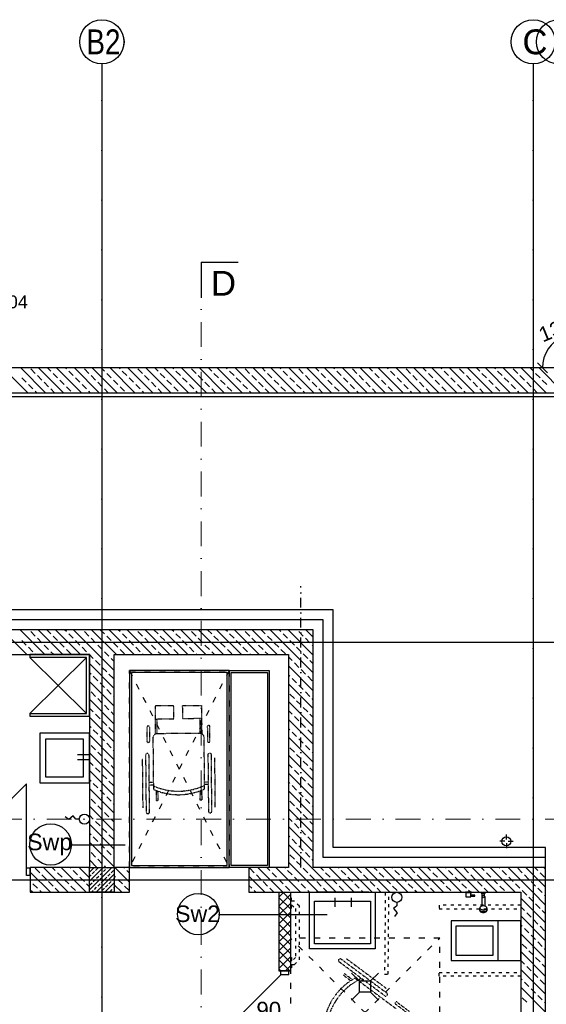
# Model space of a CAD drawing. Header units: millimetres. Extents: x -7023 to 53801, y 9849 to 33561.
# Tile 205 of 256: x 7279 to 7809, y 24453 to 25443. Entities that reach past the tile are written whole.
import ezdxf

# ---------------------------------------------------------------- set-up
doc = ezdxf.new("R2010")
doc.units = ezdxf.units.MM
for name, pattern in [('ACAD_ISO03W100', [30, 12, -18]), ('DASHDOT', [1, 0.5, -0.25, 0, -0.25]), ('DASHDOTX2', [2, 1, -0.5, 0, -0.5])]:
    doc.linetypes.add(name, pattern=pattern)
doc.layers.get('0').update_dxf_attribs({"lineweight": 9})
doc.layers.add('.IE_podklad', color=252, linetype='Continuous')
doc.layers.add('PROJEKT osie', color=251, linetype='DASHDOTX2', lineweight=9)
doc.styles.add('Arial', font='arial.ttf', dxfattribs={"height": 125})
doc.styles.add('Opisowy', font='arial.ttf')
doc.styles.get("Standard").update_dxf_attribs({"font": 'arial.ttf'})
doc.linetypes.add('ZIGZAG', pattern='A,0.00254,-5.08,[131,ltypeshp.shx,S=5.08,R=0,X=-5.08,Y=0],-10.16,[131,ltypeshp.shx,S=5.08,R=180,X=5.08,Y=0],-5.08', length=20.32254)

# ---------------------------------------------------------------- blocks, each defined once
blk = doc.blocks.new('OSIE DOMKU')
at = {"layer": 'PROJEKT osie', "ltscale": 25}
for p, q in [((-31887.02, 6226.99), (-31887.02, 4134.85)), ((-31453.52, 6226.99), (-31453.52, 4134.85)), ((-33194.97, 5891.65), (-29895.99, 5891.65)), ((-33194.97, 5466.65), (-29895.99, 5466.65)), ((-33194.97, 5405.65), (-30212.41, 5405.65))]:
    blk.add_line(p, q, dxfattribs=at)
at = {"layer": 'PROJEKT osie', "linetype": 'Continuous'}
for centre in [(-31887.02, 6248.58), (-31453.52, 6248.58), (-31428.02, 6248.58)]:
    blk.add_circle(centre, 22.24, dxfattribs=at)
at = {"layer": 'PROJEKT osie', "char_height": 25, "width": 492.1163, "attachment_point": 1}
for s, insert in [('{\\W0.8;B2}', (-31902.51, 6261.05)), ('C', (-31464.35, 6261.05))]:
    blk.add_mtext(s, dxfattribs=dict(at, insert=insert))
blk = doc.blocks.new('_Oblique')
at = {"color": 0, "linetype": 'ByBlock', "lineweight": -2}
blk.add_line((-0.5, -0.5), (0.5, 0.5), dxfattribs=at)

msp = doc.modelspace()

# ---------------------------------------------------------------- linework, layer by layer
at = {"layer": '.IE_podklad', "ltscale": 25}
for p, q in [((7362.06, 25399.22), (7362.06, 23307.08)), ((7795.56, 25399.22), (7795.56, 23307.08)), ((7461.89, 25199.16), (7498.94, 25199.16)), ((6054.1, 25063.88), (9353.09, 25063.88)), ((6054.1, 24816.88), (9353.09, 24816.88)), ((6054.1, 24577.88), (9036.66, 24577.88))]:
    msp.add_line(p, q, dxfattribs=at)
at = {"layer": '.IE_podklad', "lineweight": 30, "ltscale": 25}
msp.add_line((7461.89, 25199.16), (7461.89, 25163.21), dxfattribs=at)
at = {"layer": '.IE_podklad', "linetype": 'DASHDOT', "lineweight": 13, "ltscale": 50}
msp.add_line((7461.89, 25188.95), (7461.89, 24359.11), dxfattribs=at)
at = {"layer": '.IE_podklad'}
for p, q in [((7839.06, 25092.88), (7165.06, 25092.88)), ((7287.56, 25067.88), (7262.56, 25092.88)), ((7305.52, 25067.88), (7280.52, 25092.88)), ((7295.05, 25087.33), (7290.56, 25091.82)), ((7323.48, 25067.88), (7298.48, 25092.88)), ((7310.77, 25089.57), (7307.47, 25092.88)), ((7317.5, 25082.84), (7313.01, 25087.33)), ((7341.45, 25067.88), (7316.45, 25092.88)), ((7326.48, 25091.82), (7325.43, 25092.88)), ((7333.22, 25085.08), (7328.73, 25089.57)), ((7359.41, 25067.88), (7334.41, 25092.88)), ((7348.93, 25087.33), (7344.44, 25091.82)), ((7377.37, 25067.88), (7352.37, 25092.88)), ((7364.65, 25089.57), (7361.35, 25092.88)), ((7371.38, 25082.84), (7366.89, 25087.33)), ((7395.33, 25067.88), (7370.33, 25092.88)), ((7380.37, 25091.82), (7379.31, 25092.88)), ((7387.1, 25085.08), (7382.61, 25089.57)), ((7413.29, 25067.88), (7388.29, 25092.88)), ((7402.82, 25087.33), (7398.33, 25091.82)), ((7431.25, 25067.88), (7406.25, 25092.88)), ((7418.53, 25089.57), (7415.23, 25092.88)), ((7425.27, 25082.84), (7420.78, 25087.33)), ((7449.21, 25067.88), (7424.21, 25092.88)), ((7434.25, 25091.82), (7433.19, 25092.88)), ((7440.98, 25085.08), (7436.49, 25089.57)), ((7467.17, 25067.88), (7442.17, 25092.88)), ((7456.7, 25087.33), (7452.21, 25091.82)), ((7485.13, 25067.88), (7460.13, 25092.88)), ((7472.41, 25089.57), (7469.11, 25092.88)), ((7479.15, 25082.84), (7474.66, 25087.33)), ((7503.09, 25067.88), (7478.09, 25092.88)), ((7488.13, 25091.82), (7487.07, 25092.88)), ((7494.86, 25085.08), (7490.37, 25089.57)), ((7521.05, 25067.88), (7496.05, 25092.88)), ((7510.58, 25087.33), (7506.09, 25091.82)), ((7539.01, 25067.88), (7514.01, 25092.88)), ((7526.29, 25089.57), (7522.99, 25092.88)), ((7533.03, 25082.84), (7528.54, 25087.33)), ((7556.97, 25067.88), (7531.97, 25092.88)), ((7542.01, 25091.82), (7540.95, 25092.88)), ((7548.74, 25085.08), (7544.25, 25089.57)), ((7574.93, 25067.88), (7549.93, 25092.88)), ((7564.46, 25087.33), (7559.97, 25091.82)), ((7592.89, 25067.88), (7567.89, 25092.88)), ((7580.18, 25089.57), (7576.87, 25092.88)), ((7586.91, 25082.84), (7582.42, 25087.33)), ((7610.85, 25067.88), (7585.85, 25092.88)), ((7595.89, 25091.82), (7594.83, 25092.88)), ((7602.63, 25085.08), (7598.14, 25089.57)), ((7628.81, 25067.88), (7603.81, 25092.88)), ((7618.34, 25087.33), (7613.85, 25091.82)), ((7646.77, 25067.88), (7621.77, 25092.88)), ((7634.06, 25089.57), (7630.75, 25092.88)), ((7640.79, 25082.84), (7636.3, 25087.33)), ((7664.73, 25067.88), (7639.73, 25092.88)), ((7649.77, 25091.82), (7648.71, 25092.88)), ((7656.51, 25085.08), (7652.02, 25089.57)), ((7682.7, 25067.88), (7657.7, 25092.88)), ((7672.22, 25087.33), (7667.73, 25091.82)), ((7700.66, 25067.88), (7675.66, 25092.88)), ((7687.94, 25089.57), (7684.64, 25092.88)), ((7694.67, 25082.84), (7690.18, 25087.33)), ((7718.62, 25067.88), (7693.62, 25092.88)), ((7703.65, 25091.82), (7702.6, 25092.88)), ((7710.39, 25085.08), (7705.9, 25089.57)), ((7736.58, 25067.88), (7711.58, 25092.88)), ((7726.1, 25087.33), (7721.61, 25091.82)), ((7754.54, 25067.88), (7729.54, 25092.88)), ((7741.82, 25089.57), (7738.52, 25092.88)), ((7748.56, 25082.84), (7744.07, 25087.33)), ((7772.5, 25067.88), (7747.5, 25092.88)), ((7757.54, 25091.82), (7756.48, 25092.88)), ((7764.27, 25085.08), (7759.78, 25089.57)), ((7790.46, 25067.88), (7765.46, 25092.88)), ((7779.99, 25087.33), (7775.5, 25091.82)), ((7808.42, 25067.88), (7783.42, 25092.88)), ((7795.7, 25089.57), (7792.4, 25092.88)), ((7802.44, 25082.84), (7797.95, 25087.33)), ((7826.38, 25067.88), (7801.38, 25092.88)), ((7286.07, 25078.35), (7281.58, 25082.84)), ((7292.81, 25071.61), (7288.32, 25076.1)), ((7301.79, 25080.59), (7297.3, 25085.08)), ((7308.52, 25073.86), (7304.03, 25078.35)), ((7324.24, 25076.1), (7319.75, 25080.59)), ((7339.95, 25078.35), (7335.46, 25082.84)), ((7346.69, 25071.61), (7342.2, 25076.1)), ((7355.67, 25080.59), (7351.18, 25085.08)), ((7362.4, 25073.86), (7357.91, 25078.35)), ((7378.12, 25076.1), (7373.63, 25080.59)), ((7393.84, 25078.35), (7389.35, 25082.84)), ((7400.57, 25071.61), (7396.08, 25076.1)), ((7409.55, 25080.59), (7405.06, 25085.08)), ((7416.29, 25073.86), (7411.8, 25078.35)), ((7432, 25076.1), (7427.51, 25080.59)), ((7447.72, 25078.35), (7443.23, 25082.84)), ((7454.45, 25071.61), (7449.96, 25076.1)), ((7463.43, 25080.59), (7458.94, 25085.08)), ((7470.17, 25073.86), (7465.68, 25078.35)), ((7485.88, 25076.1), (7481.39, 25080.59)), ((7501.6, 25078.35), (7497.11, 25082.84)), ((7508.33, 25071.61), (7503.84, 25076.1)), ((7517.31, 25080.59), (7512.82, 25085.08)), ((7524.05, 25073.86), (7519.56, 25078.35)), ((7539.76, 25076.1), (7535.27, 25080.59)), ((7555.48, 25078.35), (7550.99, 25082.84)), ((7562.22, 25071.61), (7557.73, 25076.1)), ((7571.2, 25080.59), (7566.71, 25085.08)), ((7577.93, 25073.86), (7573.44, 25078.35)), ((7593.65, 25076.1), (7589.16, 25080.59)), ((7609.36, 25078.35), (7604.87, 25082.84)), ((7616.1, 25071.61), (7611.61, 25076.1)), ((7625.08, 25080.59), (7620.59, 25085.08)), ((7631.81, 25073.86), (7627.32, 25078.35)), ((7647.53, 25076.1), (7643.04, 25080.59)), ((7663.24, 25078.35), (7658.75, 25082.84)), ((7669.98, 25071.61), (7665.49, 25076.1)), ((7678.96, 25080.59), (7674.47, 25085.08)), ((7685.69, 25073.86), (7681.2, 25078.35)), ((7701.41, 25076.1), (7696.92, 25080.59)), ((7717.12, 25078.35), (7712.63, 25082.84)), ((7723.86, 25071.61), (7719.37, 25076.1)), ((7732.84, 25080.59), (7728.35, 25085.08)), ((7739.58, 25073.86), (7735.09, 25078.35)), ((7755.29, 25076.1), (7750.8, 25080.59)), ((7771.01, 25078.35), (7766.52, 25082.84)), ((7777.74, 25071.61), (7773.25, 25076.1)), ((7786.72, 25080.59), (7782.23, 25085.08)), ((7793.46, 25073.86), (7788.97, 25078.35)), ((7809.17, 25076.1), (7804.68, 25080.59)), ((7165.06, 25067.88), (7849.41, 25067.88)), ((7296.54, 25067.88), (7295.05, 25069.37)), ((7314.5, 25067.88), (7310.77, 25071.61)), ((7330.97, 25069.37), (7326.48, 25073.86)), ((7350.43, 25067.88), (7348.93, 25069.37)), ((7368.39, 25067.88), (7364.65, 25071.61)), ((7384.86, 25069.37), (7380.37, 25073.86)), ((7404.31, 25067.88), (7402.82, 25069.37)), ((7422.27, 25067.88), (7418.53, 25071.61)), ((7438.74, 25069.37), (7434.25, 25073.86)), ((7458.19, 25067.88), (7456.7, 25069.37)), ((7476.15, 25067.88), (7472.41, 25071.61)), ((7492.62, 25069.37), (7488.13, 25073.86)), ((7512.07, 25067.88), (7510.58, 25069.37)), ((7530.03, 25067.88), (7526.29, 25071.61)), ((7546.5, 25069.37), (7542.01, 25073.86)), ((7565.95, 25067.88), (7564.46, 25069.37)), ((7583.91, 25067.88), (7580.18, 25071.61)), ((7600.38, 25069.37), (7595.89, 25073.86)), ((7619.83, 25067.88), (7618.34, 25069.37)), ((7637.79, 25067.88), (7634.06, 25071.61)), ((7654.26, 25069.37), (7649.77, 25073.86)), ((7673.71, 25067.88), (7672.22, 25069.37)), ((7691.68, 25067.88), (7687.94, 25071.61)), ((7708.14, 25069.37), (7703.65, 25073.86)), ((7727.6, 25067.88), (7726.1, 25069.37)), ((7745.56, 25067.88), (7741.82, 25071.61)), ((7762.03, 25069.37), (7757.54, 25073.86)), ((7781.48, 25067.88), (7779.99, 25069.37)), ((7799.44, 25067.88), (7795.7, 25071.61)), ((7594.56, 24849.38), (7162.06, 24849.38)), ((7594.56, 24610.38), (7594.56, 24849.38)), ((7349.56, 24829.38), (7142.06, 24829.38)), ((7286.81, 24804.38), (7261.65, 24829.54)), ((7304.77, 24804.38), (7279.62, 24829.53)), ((7322.73, 24804.38), (7297.59, 24829.52)), ((7310.79, 24825.3), (7306.57, 24829.52)), ((7340.69, 24804.38), (7315.56, 24829.51)), ((7326.51, 24827.54), (7324.54, 24829.51)), ((7374.56, 24788.48), (7333.53, 24829.5)), ((7574.56, 24829.38), (7349.56, 24829.38)), ((7376.62, 24804.38), (7351.5, 24829.49)), ((7364.67, 24825.3), (7360.48, 24829.49)), ((7394.58, 24804.38), (7369.47, 24829.48)), ((7380.39, 24827.54), (7378.45, 24829.48)), ((7412.54, 24804.38), (7387.44, 24829.47)), ((7430.5, 24804.38), (7405.41, 24829.47)), ((7418.55, 24825.3), (7414.39, 24829.46)), ((7448.46, 24804.38), (7423.38, 24829.46)), ((7434.27, 24827.54), (7432.36, 24829.45)), ((7466.42, 24804.38), (7441.35, 24829.45)), ((7484.38, 24804.38), (7459.32, 24829.44)), ((7472.44, 24825.3), (7468.3, 24829.43)), ((7502.34, 24804.38), (7477.29, 24829.43)), ((7488.15, 24827.54), (7486.27, 24829.42)), ((7520.3, 24804.38), (7495.26, 24829.42)), ((7538.26, 24804.38), (7513.23, 24829.41)), ((7526.32, 24825.3), (7522.21, 24829.4)), ((7574.56, 24786.04), (7531.2, 24829.4)), ((7542.03, 24827.54), (7540.18, 24829.39)), ((7574.56, 24804), (7549.17, 24829.39)), ((7574.56, 24821.96), (7567.14, 24829.38)), ((7574.56, 24590.38), (7574.56, 24829.38)), ((7286.1, 24814.07), (7281.61, 24818.56)), ((7295.08, 24823.05), (7290.59, 24827.54)), ((7301.81, 24816.32), (7297.32, 24820.81)), ((7317.53, 24818.56), (7313.04, 24823.05)), ((7333.24, 24820.81), (7328.75, 24825.3)), ((7339.98, 24814.07), (7335.49, 24818.56)), ((7348.96, 24823.05), (7344.47, 24827.54)), ((7355.69, 24816.32), (7351.2, 24820.81)), ((7371.41, 24818.56), (7366.92, 24823.05)), ((7387.12, 24820.81), (7382.63, 24825.3)), ((7393.86, 24814.07), (7389.37, 24818.56)), ((7402.84, 24823.05), (7398.35, 24827.54)), ((7409.57, 24816.32), (7405.08, 24820.81)), ((7425.29, 24818.56), (7420.8, 24823.05)), ((7441.01, 24820.81), (7436.52, 24825.3)), ((7447.74, 24814.07), (7443.25, 24818.56)), ((7456.72, 24823.05), (7452.23, 24827.54)), ((7463.46, 24816.32), (7458.97, 24820.81)), ((7479.17, 24818.56), (7474.68, 24823.05)), ((7494.89, 24820.81), (7490.4, 24825.3)), ((7501.62, 24814.07), (7497.13, 24818.56)), ((7510.6, 24823.05), (7506.11, 24827.54)), ((7517.34, 24816.32), (7512.85, 24820.81)), ((7533.05, 24818.56), (7528.56, 24823.05)), ((7548.77, 24820.81), (7544.28, 24825.3)), ((7555.5, 24814.07), (7551.01, 24818.56)), ((7564.48, 24823.05), (7559.99, 24827.54)), ((7571.22, 24816.32), (7566.73, 24820.81)), ((7292.83, 24807.34), (7288.34, 24811.83)), ((7308.55, 24809.58), (7304.06, 24814.07)), ((7324.26, 24811.83), (7319.77, 24816.32)), ((7331, 24805.09), (7326.51, 24809.58)), ((7346.71, 24807.34), (7342.22, 24811.83)), ((7362.43, 24809.58), (7357.94, 24814.07)), ((7378.14, 24811.83), (7373.65, 24816.32)), ((7384.88, 24805.09), (7380.39, 24809.58)), ((7400.59, 24807.34), (7396.1, 24811.83)), ((7416.31, 24809.58), (7411.82, 24814.07)), ((7432.03, 24811.83), (7427.54, 24816.32)), ((7438.76, 24805.09), (7434.27, 24809.58)), ((7454.48, 24807.34), (7449.99, 24811.83)), ((7470.19, 24809.58), (7465.7, 24814.07)), ((7485.91, 24811.83), (7481.42, 24816.32)), ((7492.64, 24805.09), (7488.15, 24809.58)), ((7508.36, 24807.34), (7503.87, 24811.83)), ((7524.07, 24809.58), (7519.58, 24814.07)), ((7539.79, 24811.83), (7535.3, 24816.32)), ((7546.52, 24805.09), (7542.03, 24809.58)), ((7562.24, 24807.34), (7557.75, 24811.83)), ((7574.56, 24812.98), (7573.46, 24814.07)), ((7142.06, 24804.38), (7349.56, 24804.38)), ((7349.56, 24804.38), (7289.56, 24804.38)), ((7289.56, 24804.38), (7289.56, 24801.6)), ((7346.78, 24801.6), (7289.56, 24801.6)), ((7289.56, 24801.6), (7346.78, 24745.2)), ((7289.56, 24745.2), (7346.78, 24801.6)), ((7295.79, 24804.38), (7295.08, 24805.09)), ((7313.75, 24804.38), (7310.79, 24807.34)), ((7346.78, 24745.2), (7346.78, 24801.6)), ((7353.45, 24800.6), (7348.96, 24805.09)), ((7349.56, 24804.38), (7349.56, 24590.38)), ((7349.56, 24742.42), (7349.56, 24804.38)), ((7369.16, 24802.85), (7364.67, 24807.34)), ((7374.56, 24797.46), (7371.41, 24800.6)), ((7374.56, 24590.38), (7374.56, 24804.38)), ((7374.56, 24804.38), (7549.56, 24804.38)), ((7403.56, 24804.38), (7402.84, 24805.09)), ((7421.52, 24804.38), (7418.55, 24807.34)), ((7457.44, 24804.38), (7456.72, 24805.09)), ((7475.4, 24804.38), (7472.44, 24807.34)), ((7511.32, 24804.38), (7510.6, 24805.09)), ((7529.28, 24804.38), (7526.32, 24807.34)), ((7549.56, 24804.38), (7549.56, 24590.38)), ((7553.26, 24798.36), (7549.56, 24802.06)), ((7568.97, 24800.6), (7564.48, 24805.09)), ((7374.56, 24770.51), (7349.56, 24795.51)), ((7360.18, 24793.87), (7355.69, 24798.36)), ((7366.92, 24787.13), (7362.43, 24791.62)), ((7574.56, 24768.08), (7549.56, 24793.08)), ((7559.99, 24791.62), (7555.5, 24796.11)), ((7566.73, 24784.89), (7562.24, 24789.38)), ((7574.56, 24795.02), (7571.22, 24798.36)), ((7351.2, 24784.89), (7349.56, 24786.53)), ((7357.94, 24778.15), (7353.45, 24782.64)), ((7373.65, 24780.4), (7369.16, 24784.89)), ((7551.01, 24782.64), (7549.56, 24784.1)), ((7557.75, 24775.91), (7553.26, 24780.4)), ((7573.46, 24778.15), (7568.97, 24782.64)), ((7374.56, 24752.55), (7349.56, 24777.55)), ((7364.67, 24771.42), (7360.18, 24775.91)), ((7371.41, 24764.68), (7366.92, 24769.17)), ((7574.56, 24750.12), (7549.56, 24775.12)), ((7564.48, 24769.17), (7559.99, 24773.66)), ((7374.56, 24734.59), (7349.56, 24759.59)), ((7355.69, 24762.44), (7351.2, 24766.93)), ((7362.43, 24755.7), (7357.94, 24760.19)), ((7374.56, 24761.53), (7373.65, 24762.44)), ((7555.5, 24760.19), (7551.01, 24764.68)), ((7571.22, 24762.44), (7566.73, 24766.93)), ((7574.56, 24759.1), (7573.46, 24760.19)), ((7353.45, 24746.72), (7349.56, 24750.61)), ((7369.16, 24748.97), (7364.67, 24753.46)), ((7574.56, 24732.16), (7549.56, 24757.16)), ((7562.24, 24753.46), (7557.75, 24757.95)), ((7568.97, 24746.72), (7564.48, 24751.21)), ((7289.56, 24745.2), (7289.56, 24742.42)), ((7289.56, 24745.2), (7346.78, 24745.2)), ((7289.56, 24742.42), (7349.56, 24742.42)), ((7374.56, 24716.63), (7349.56, 24741.63)), ((7360.18, 24739.99), (7355.69, 24744.48)), ((7374.56, 24743.57), (7371.41, 24746.72)), ((7553.26, 24744.48), (7549.56, 24748.18)), ((7574.56, 24714.2), (7549.56, 24739.2)), ((7559.99, 24737.74), (7555.5, 24742.23)), ((7574.56, 24741.14), (7571.22, 24744.48)), ((7351.2, 24731.01), (7349.56, 24732.65)), ((7366.92, 24733.25), (7362.43, 24737.74)), ((7373.65, 24726.52), (7369.16, 24731.01)), ((7551.01, 24728.76), (7549.56, 24730.22)), ((7566.73, 24731.01), (7562.24, 24735.5)), ((7349.56, 24725.38), (7299.56, 24725.38)), ((7299.56, 24725.38), (7299.56, 24675.38)), ((7343.56, 24719.38), (7305.56, 24719.38)), ((7305.56, 24719.38), (7305.56, 24681.38)), ((7343.56, 24681.38), (7343.56, 24719.38)), ((7349.56, 24675.38), (7349.56, 24725.38)), ((7374.56, 24698.67), (7349.56, 24723.67)), ((7357.94, 24724.27), (7353.45, 24728.76)), ((7364.67, 24717.54), (7360.18, 24722.03)), ((7574.56, 24696.24), (7549.56, 24721.24)), ((7557.75, 24722.03), (7553.26, 24726.52)), ((7564.48, 24715.29), (7559.99, 24719.78)), ((7573.46, 24724.27), (7568.97, 24728.76)), ((7355.69, 24708.56), (7351.2, 24713.05)), ((7371.41, 24710.8), (7366.92, 24715.29)), ((7555.5, 24706.31), (7551.01, 24710.8)), ((7571.22, 24708.56), (7566.73, 24713.05)), ((7349.53, 24703.54), (7337.59, 24703.54)), ((7374.56, 24680.71), (7349.56, 24705.71)), ((7362.43, 24701.82), (7357.94, 24706.31)), ((7369.16, 24695.09), (7364.67, 24699.58)), ((7374.56, 24707.65), (7373.65, 24708.56)), ((7574.56, 24678.28), (7549.56, 24703.28)), ((7562.24, 24699.58), (7557.75, 24704.07)), ((7574.56, 24705.22), (7573.46, 24706.31)), ((7349.53, 24698.68), (7337.59, 24698.68)), ((7353.45, 24692.84), (7349.56, 24696.73)), ((7360.18, 24686.11), (7355.69, 24690.6)), ((7374.56, 24689.69), (7371.41, 24692.84)), ((7553.26, 24690.6), (7549.56, 24694.3)), ((7568.97, 24692.84), (7564.48, 24697.33)), ((7574.56, 24687.26), (7571.22, 24690.6)), ((7305.56, 24681.38), (7343.56, 24681.38)), ((7374.56, 24662.75), (7349.56, 24687.75)), ((7366.92, 24679.37), (7362.43, 24683.86)), ((7574.56, 24660.32), (7549.56, 24685.32)), ((7559.99, 24683.86), (7555.5, 24688.35)), ((7566.73, 24677.13), (7562.24, 24681.62)), ((7201.66, 24589.59), (7286.45, 24674.38)), ((7286.45, 24589.59), (7286.45, 24674.38)), ((7299.56, 24675.38), (7349.56, 24675.38)), ((7351.2, 24677.13), (7349.56, 24678.77)), ((7357.94, 24670.39), (7353.45, 24674.88)), ((7373.65, 24672.63), (7369.16, 24677.13)), ((7551.01, 24674.88), (7549.56, 24676.34)), ((7557.75, 24668.14), (7553.26, 24672.63)), ((7573.46, 24670.39), (7568.97, 24674.88)), ((7374.56, 24644.79), (7349.56, 24669.79)), ((7364.67, 24663.65), (7360.18, 24668.14)), ((7371.41, 24656.92), (7366.92, 24661.41)), ((7574.56, 24642.36), (7549.56, 24667.36)), ((7564.48, 24661.41), (7559.99, 24665.9)), ((7374.56, 24626.83), (7349.56, 24651.83)), ((7355.69, 24654.67), (7351.2, 24659.16)), ((7362.43, 24647.94), (7357.94, 24652.43)), ((7374.56, 24653.77), (7373.65, 24654.67)), ((7555.5, 24652.43), (7551.01, 24656.92)), ((7562.24, 24645.69), (7557.75, 24650.18)), ((7571.22, 24654.67), (7566.73, 24659.16)), ((7574.56, 24651.34), (7573.46, 24652.43)), ((7353.45, 24638.96), (7349.56, 24642.85)), ((7369.16, 24641.2), (7364.67, 24645.69)), ((7574.56, 24624.4), (7549.56, 24649.4)), ((7553.26, 24636.71), (7549.56, 24640.42)), ((7568.97, 24638.96), (7564.48, 24643.45)), ((7374.56, 24608.87), (7349.56, 24633.87)), ((7360.18, 24632.22), (7355.69, 24636.71)), ((7374.56, 24635.81), (7371.41, 24638.96)), ((7574.56, 24606.44), (7549.56, 24631.44)), ((7559.99, 24629.98), (7555.5, 24634.47)), ((7574.56, 24633.38), (7571.22, 24636.71)), ((7351.2, 24623.24), (7349.56, 24624.89)), ((7357.94, 24616.51), (7353.45, 24621)), ((7366.92, 24625.49), (7362.43, 24629.98)), ((7373.65, 24618.75), (7369.16, 24623.24)), ((7551.01, 24621), (7549.56, 24622.46)), ((7566.73, 24623.24), (7562.24, 24627.73)), ((7573.46, 24616.51), (7568.97, 24621)), ((7330.84, 24613.01), (7385.33, 24613.01)), ((7374.56, 24590.91), (7349.56, 24615.91)), ((7364.67, 24609.77), (7360.18, 24614.26)), ((7597.65, 24565.38), (7549.56, 24613.48)), ((7557.75, 24614.26), (7553.26, 24618.75)), ((7564.48, 24607.53), (7559.99, 24612.02)), ((7355.69, 24600.79), (7351.2, 24605.28)), ((7371.41, 24603.04), (7366.92, 24607.53)), ((7374.56, 24599.89), (7373.65, 24600.79)), ((7555.5, 24598.55), (7551.01, 24603.04)), ((7571.22, 24600.79), (7566.73, 24605.28)), ((7808.06, 24610.38), (7594.56, 24610.38)), ((7808.06, 24590.38), (7808.06, 24610.38)), ((7357.13, 24590.38), (7349.56, 24597.95)), ((7362.43, 24594.06), (7357.94, 24598.55)), ((7366.11, 24590.38), (7364.67, 24591.81)), ((7579.69, 24565.38), (7549.56, 24595.51)), ((7562.24, 24591.81), (7557.75, 24596.3)), ((7574.56, 24597.46), (7573.46, 24598.55)), ((7290.06, 24589.59), (7286.45, 24589.59)), ((7286.45, 24582.38), (7286.45, 24589.59)), ((7290.06, 24582.38), (7286.45, 24582.38)), ((7349.56, 24590.38), (7290.06, 24590.38)), ((7290.06, 24590.38), (7290.06, 24565.38)), ((7290.06, 24582.38), (7290.06, 24589.59)), ((7310.29, 24565.38), (7290.06, 24585.61)), ((7299.57, 24585.08), (7295.08, 24589.57)), ((7306.3, 24578.34), (7301.81, 24582.83)), ((7328.25, 24565.38), (7303.25, 24590.38)), ((7315.28, 24587.32), (7312.23, 24590.38)), ((7322.02, 24580.59), (7317.53, 24585.08)), ((7346.21, 24565.38), (7321.21, 24590.38)), ((7331, 24589.57), (7330.19, 24590.38)), ((7337.73, 24582.83), (7333.24, 24587.32)), ((7349.56, 24579.99), (7339.17, 24590.38)), ((7349.56, 24588.97), (7348.96, 24589.57)), ((7349.56, 24585.68), (7354.26, 24590.38)), ((7349.56, 24576.7), (7363.24, 24590.38)), ((7349.56, 24567.72), (7372.22, 24590.38)), ((7349.56, 24590.17), (7349.77, 24590.38)), ((7349.56, 24590.38), (7374.56, 24590.38)), ((7349.56, 24565.38), (7349.56, 24590.38)), ((7349.56, 24581.19), (7351.2, 24582.83)), ((7352.33, 24583.95), (7354.57, 24586.2)), ((7355.69, 24587.32), (7357.94, 24589.57)), ((7356.2, 24565.38), (7374.56, 24583.74)), ((7356.82, 24579.46), (7359.06, 24581.71)), ((7360.18, 24582.83), (7362.43, 24585.08)), ((7363.55, 24586.2), (7365.8, 24588.44)), ((7366.92, 24589.57), (7367.73, 24590.38)), ((7368.04, 24581.71), (7370.29, 24583.95)), ((7371.41, 24585.08), (7373.65, 24587.32)), ((7389.85, 24590.38), (7374.56, 24590.38)), ((7374.56, 24590.38), (7374.56, 24565.38)), ((7375.9, 24580.59), (7374.56, 24581.93)), ((7389.85, 24575.61), (7375.09, 24590.38)), ((7384.88, 24589.57), (7384.07, 24590.38)), ((7389.85, 24584.59), (7387.12, 24587.32)), ((7389.85, 24565.38), (7389.85, 24590.38)), ((7549.56, 24590.38), (7509.89, 24590.38)), ((7509.89, 24590.38), (7509.89, 24565.38)), ((7525.81, 24565.38), (7509.95, 24581.24)), ((7515.09, 24585.08), (7510.6, 24589.57)), ((7521.83, 24578.34), (7517.34, 24582.83)), ((7543.77, 24565.38), (7518.77, 24590.38)), ((7530.81, 24587.32), (7527.75, 24590.38)), ((7537.54, 24580.59), (7533.05, 24585.08)), ((7561.73, 24565.38), (7536.73, 24590.38)), ((7546.52, 24589.57), (7545.71, 24590.38)), ((7553.26, 24582.83), (7548.77, 24587.32)), ((7568.97, 24585.08), (7564.48, 24589.57)), ((7575.71, 24578.34), (7571.22, 24582.83)), ((7808.06, 24590.38), (7574.56, 24590.38)), ((7584.69, 24587.32), (7581.64, 24590.38)), ((7591.42, 24580.59), (7586.93, 24585.08)), ((7615.62, 24565.38), (7590.62, 24590.38)), ((7600.4, 24589.57), (7599.6, 24590.38)), ((7607.14, 24582.83), (7602.65, 24587.32)), ((7633.58, 24565.38), (7608.58, 24590.38)), ((7622.86, 24585.08), (7618.37, 24589.57)), ((7629.59, 24578.34), (7625.1, 24582.83)), ((7651.54, 24565.38), (7626.54, 24590.38)), ((7638.57, 24587.32), (7635.52, 24590.38)), ((7645.31, 24580.59), (7640.82, 24585.08)), ((7669.5, 24565.38), (7644.5, 24590.38)), ((7654.29, 24589.57), (7653.48, 24590.38)), ((7661.02, 24582.83), (7656.53, 24587.32)), ((7687.46, 24565.38), (7662.46, 24590.38)), ((7676.74, 24585.08), (7672.25, 24589.57)), ((7683.47, 24578.34), (7678.98, 24582.83)), ((7705.42, 24565.38), (7680.42, 24590.38)), ((7692.45, 24587.32), (7689.4, 24590.38)), ((7699.19, 24580.59), (7694.7, 24585.08)), ((7723.38, 24565.38), (7698.38, 24590.38)), ((7708.17, 24589.57), (7707.36, 24590.38)), ((7714.9, 24582.83), (7710.41, 24587.32)), ((7741.34, 24565.38), (7716.34, 24590.38)), ((7730.62, 24585.08), (7726.13, 24589.57)), ((7737.35, 24578.34), (7732.86, 24582.83)), ((7759.3, 24565.38), (7734.3, 24590.38)), ((7746.33, 24587.32), (7743.28, 24590.38)), ((7753.07, 24580.59), (7748.58, 24585.08)), ((7777.26, 24565.38), (7752.26, 24590.38)), ((7762.05, 24589.57), (7761.24, 24590.38)), ((7768.78, 24582.83), (7764.29, 24587.32)), ((7795.22, 24565.38), (7770.22, 24590.38)), ((7784.5, 24585.08), (7780.01, 24589.57)), ((7791.24, 24578.34), (7786.75, 24582.83)), ((7808.06, 24570.5), (7788.18, 24590.38)), ((7800.22, 24587.32), (7797.16, 24590.38)), ((7806.95, 24580.59), (7802.46, 24585.08)), ((7808.06, 24588.46), (7806.14, 24590.38)), ((7808.06, 24004.88), (7808.06, 24590.38)), ((7290.59, 24576.1), (7290.06, 24576.63)), ((7297.32, 24569.36), (7292.83, 24573.85)), ((7313.04, 24571.61), (7308.55, 24576.1)), ((7328.75, 24573.85), (7324.26, 24578.34)), ((7335.49, 24567.12), (7331, 24571.61)), ((7344.47, 24576.1), (7339.98, 24580.59)), ((7349.56, 24571.01), (7346.71, 24573.85)), ((7350.08, 24572.73), (7352.33, 24574.97)), ((7353.45, 24576.1), (7355.69, 24578.34)), ((7357.94, 24571.61), (7360.18, 24573.85)), ((7361.31, 24574.97), (7363.55, 24577.22)), ((7364.67, 24578.34), (7366.92, 24580.59)), ((7365.18, 24565.38), (7374.56, 24574.75)), ((7365.8, 24570.48), (7368.04, 24572.73)), ((7369.16, 24573.85), (7371.41, 24576.1)), ((7372.53, 24577.22), (7374.56, 24579.25)), ((7382.13, 24565.38), (7374.56, 24572.95)), ((7382.63, 24573.85), (7378.14, 24578.34)), ((7389.37, 24567.12), (7384.88, 24571.61)), ((7512.85, 24569.36), (7509.89, 24572.32)), ((7528.56, 24571.61), (7524.07, 24576.1)), ((7544.28, 24573.85), (7539.79, 24578.34)), ((7551.01, 24567.12), (7546.52, 24571.61)), ((7559.99, 24576.1), (7555.5, 24580.59)), ((7566.73, 24569.36), (7562.24, 24573.85)), ((7582.44, 24571.61), (7577.95, 24576.1)), ((7598.16, 24573.85), (7593.67, 24578.34)), ((7604.9, 24567.12), (7600.4, 24571.61)), ((7613.88, 24576.1), (7609.39, 24580.59)), ((7620.61, 24569.36), (7616.12, 24573.85)), ((7636.33, 24571.61), (7631.84, 24576.1)), ((7652.04, 24573.85), (7647.55, 24578.34)), ((7658.78, 24567.12), (7654.29, 24571.61)), ((7667.76, 24576.1), (7663.27, 24580.59)), ((7674.49, 24569.36), (7670, 24573.85)), ((7690.21, 24571.61), (7685.72, 24576.1)), ((7705.92, 24573.85), (7701.43, 24578.34)), ((7712.66, 24567.12), (7708.17, 24571.61)), ((7721.64, 24576.1), (7717.15, 24580.59)), ((7728.37, 24569.36), (7723.88, 24573.85)), ((7744.09, 24571.61), (7739.6, 24576.1)), ((7759.8, 24573.85), (7755.31, 24578.34)), ((7766.54, 24567.12), (7762.05, 24571.61)), ((7775.52, 24576.1), (7771.03, 24580.59)), ((7782.26, 24569.36), (7777.76, 24573.85)), ((7797.97, 24571.61), (7793.48, 24576.1)), ((7292.33, 24565.38), (7290.06, 24567.65)), ((7290.06, 24565.38), (7374.56, 24565.38)), ((7301.31, 24565.38), (7299.57, 24567.12)), ((7319.27, 24565.38), (7315.28, 24569.36)), ((7374.56, 24565.38), (7349.56, 24565.38)), ((7351.71, 24565.38), (7353.45, 24567.12)), ((7354.57, 24568.24), (7356.82, 24570.48)), ((7360.69, 24565.38), (7361.31, 24565.99)), ((7362.43, 24567.12), (7364.67, 24569.36)), ((7370.29, 24565.99), (7372.53, 24568.24)), ((7373.65, 24569.36), (7374.56, 24570.26)), ((7374.16, 24565.38), (7374.56, 24565.77)), ((7374.56, 24565.38), (7389.85, 24565.38)), ((7509.89, 24565.38), (7783.06, 24565.38)), ((7516.83, 24565.38), (7515.09, 24567.12)), ((7534.79, 24565.38), (7530.81, 24569.36)), ((7539.89, 24565.38), (7539.89, 24486.38)), ((7539.89, 24560.49), (7544.78, 24565.38)), ((7539.89, 24551.51), (7551.89, 24563.51)), ((7551.89, 24557.26), (7543.77, 24565.38)), ((7551.89, 24486.38), (7551.89, 24565.38)), ((7570.71, 24565.38), (7568.97, 24567.12)), ((7588.67, 24565.38), (7584.69, 24569.36)), ((7624.6, 24565.38), (7622.86, 24567.12)), ((7642.56, 24565.38), (7638.57, 24569.36)), ((7678.48, 24565.38), (7676.74, 24567.12)), ((7696.44, 24565.38), (7692.45, 24569.36)), ((7733.38, 24565.38), (7727.38, 24565.38)), ((7727.38, 24565.38), (7727.38, 24564.88)), ((7727.38, 24564.88), (7727.88, 24564.88)), ((7727.88, 24564.88), (7727.88, 24560.88)), ((7732.89, 24564.88), (7727.88, 24564.88)), ((7727.88, 24560.88), (7732.89, 24560.88)), ((7732.36, 24565.38), (7730.62, 24567.12)), ((7732.89, 24562.6), (7732.89, 24564.88)), ((7732.89, 24564.88), (7733.38, 24564.88)), ((7736.8, 24562.6), (7732.89, 24562.6)), ((7732.89, 24561.57), (7732.89, 24562.6)), ((7732.89, 24560.88), (7732.89, 24561.57)), ((7732.89, 24561.57), (7736.8, 24561.57)), ((7733.38, 24564.88), (7733.38, 24565.38)), ((7736.8, 24561.57), (7736.8, 24562.6)), ((7743.4, 24564.88), (7747.4, 24564.88)), ((7750.32, 24565.38), (7746.33, 24569.36)), ((7783.06, 24565.38), (7783.06, 24369.38)), ((7786.24, 24565.38), (7784.5, 24567.12)), ((7788.99, 24562.63), (7786.24, 24565.38)), ((7808.06, 24552.54), (7795.22, 24565.38)), ((7804.2, 24565.38), (7800.22, 24569.36)), ((7804.71, 24564.87), (7804.2, 24565.38)), ((7808.06, 24561.52), (7806.95, 24562.63)), ((7551.89, 24548.28), (7539.89, 24560.28)), ((7539.89, 24542.53), (7551.89, 24554.53)), ((7551.89, 24539.3), (7539.89, 24551.3)), ((7596.12, 24559.87), (7596.12, 24550.87)), ((7612.54, 24559.87), (7612.54, 24550.87)), ((7808.06, 24534.58), (7783.06, 24559.58)), ((7795.73, 24555.89), (7791.24, 24560.38)), ((7802.46, 24549.16), (7797.97, 24553.65)), ((7479.34, 24542.93), (7588.33, 24542.93)), ((7539.89, 24533.54), (7551.89, 24545.54)), ((7551.89, 24530.32), (7539.89, 24542.32)), ((7786.75, 24546.91), (7783.06, 24550.6)), ((7808.06, 24516.62), (7783.06, 24541.62)), ((7793.48, 24540.18), (7788.99, 24544.67)), ((7808.06, 24543.56), (7804.71, 24546.91)), ((7539.89, 24524.56), (7551.89, 24536.56)), ((7551.89, 24521.34), (7539.89, 24533.34)), ((7784.5, 24531.2), (7783.06, 24532.64)), ((7800.22, 24533.44), (7795.73, 24537.93)), ((7806.95, 24526.71), (7802.46, 24531.2)), ((7539.89, 24515.58), (7551.89, 24527.58)), ((7551.89, 24512.36), (7539.89, 24524.36)), ((7808.06, 24498.66), (7783.06, 24523.66)), ((7791.24, 24524.46), (7786.75, 24528.95)), ((7797.97, 24517.73), (7793.48, 24522.22)), ((7539.89, 24506.6), (7551.89, 24518.6)), ((7551.89, 24503.38), (7539.89, 24515.38)), ((7788.99, 24508.75), (7784.5, 24513.24)), ((7804.71, 24510.99), (7800.22, 24515.48)), ((7539.89, 24497.62), (7551.89, 24509.62)), ((7551.89, 24494.4), (7539.89, 24506.4)), ((7808.06, 24480.7), (7783.06, 24505.7)), ((7795.73, 24502.01), (7791.24, 24506.5)), ((7808.06, 24507.64), (7806.95, 24508.75)), ((7539.89, 24488.64), (7551.89, 24500.64)), ((7550.93, 24486.38), (7539.89, 24497.42)), ((7546.61, 24486.38), (7551.89, 24491.66)), ((7786.75, 24493.03), (7783.06, 24496.72)), ((7802.46, 24495.27), (7797.97, 24499.76)), ((7808.06, 24489.68), (7804.71, 24493.03)), ((7541.83, 24482.38), (7447.83, 24388.38)), ((7541.95, 24486.38), (7539.89, 24488.44)), ((7539.89, 24486.38), (7551.89, 24486.38)), ((7541.83, 24482.38), (7541.83, 24486.38)), ((7549.83, 24486.38), (7541.83, 24486.38)), ((7549.83, 24482.38), (7541.83, 24482.38)), ((7549.83, 24482.38), (7549.83, 24486.38)), ((7808.06, 24462.74), (7783.06, 24487.74)), ((7793.48, 24486.29), (7788.99, 24490.78)), ((7800.22, 24479.56), (7795.73, 24484.05)), ((7784.5, 24477.31), (7783.06, 24478.76)), ((7791.24, 24470.58), (7786.75, 24475.07)), ((7806.95, 24472.82), (7802.46, 24477.31)), ((7808.06, 24444.78), (7783.06, 24469.78)), ((7797.97, 24463.84), (7793.48, 24468.33)), ((7788.99, 24454.86), (7784.5, 24459.35)), ((7804.71, 24457.11), (7800.22, 24461.6)), ((7808.06, 24453.76), (7806.95, 24454.86))]:
    msp.add_line(p, q, dxfattribs=at)
at = {"layer": '.IE_podklad', "linetype": 'DASHDOTX2', "ltscale": 10}
for p, q in [((7562.06, 24590.38), (7562.06, 24873.28)), ((7129.56, 24816.88), (7634.99, 24816.88))]:
    msp.add_line(p, q, dxfattribs=at)
at = {"layer": '.IE_podklad', "linetype": 'ZIGZAG'}
for p, q in [((7584.56, 24839.38), (7152.06, 24839.38)), ((7584.56, 24600.38), (7584.56, 24839.38)), ((7808.06, 24600.38), (7584.56, 24600.38))]:
    msp.add_line(p, q, dxfattribs=at)
at = {"layer": '.IE_podklad', "linetype": 'ACAD_ISO03W100', "ltscale": 0.5}
for p, q in [((7389.85, 24788.38), (7489.85, 24590.38)), ((7489.85, 24788.38), (7389.85, 24590.38)), ((7551.56, 24369.38), (7701.56, 24519.38)), ((7701.56, 24369.38), (7551.56, 24519.38))]:
    msp.add_line(p, q, dxfattribs=at)
at = {"layer": '.IE_podklad', "linetype": 'ACAD_ISO03W100', "ltscale": 0.004}
for p, q in [((7415.59, 24739.64), (7415.73, 24724.38)), ((7417.31, 24739.65), (7417.45, 24724.39)), ((7460.53, 24740.06), (7460.68, 24724.8)), ((7462.25, 24740.07), (7462.39, 24724.81)), ((7413.35, 24720.49), (7413.84, 24668.89)), ((7460.5, 24725.23), (7417.61, 24724.83)), ((7465.33, 24669.38), (7464.84, 24720.97)), ((7403.45, 24650.46), (7402.99, 24699.89)), ((7476.06, 24651.15), (7475.6, 24700.57)), ((7413.77, 24675.72), (7409.68, 24675.68)), ((7413.8, 24673.25), (7409.7, 24673.21)), ((7468.9, 24676.24), (7465.26, 24676.2)), ((7468.92, 24673.77), (7465.29, 24673.73)), ((7416.65, 24667.72), (7416.74, 24657.75)), ((7418.53, 24657.77), (7418.44, 24667.06)), ((7460.85, 24658.17), (7460.76, 24667.46)), ((7462.54, 24668.15), (7462.63, 24658.18)), ((7416.74, 24657.75), (7418.53, 24657.77)), ((7462.63, 24658.18), (7460.85, 24658.17)), ((7608.07, 24498.42), (7647.72, 24468.91)), ((7605.84, 24483.42), (7604.77, 24481.99)), ((7604.77, 24481.99), (7612.23, 24476.44)), ((7613.83, 24477.47), (7605.84, 24483.42)), ((7616.47, 24479), (7657.86, 24448.19)), ((7622.14, 24479.31), (7619.97, 24476.4)), ((7624.12, 24477.84), (7621.95, 24474.92))]:
    msp.add_line(p, q, dxfattribs=at)
at = {"layer": '.IE_podklad', "linetype": 'Continuous'}
for p, q in [((7768.58, 24618.3), (7768.58, 24623.34)), ((7766.9, 24616.62), (7761.86, 24616.62)), ((7768.58, 24614.94), (7768.58, 24609.9)), ((7770.26, 24616.62), (7775.3, 24616.62))]:
    msp.add_line(p, q, dxfattribs=at)
at = {"layer": '.IE_podklad', "linetype": 'ACAD_ISO03W100', "ltscale": 0.25}
for p, q in [((7646.88, 24565.08), (7646.2, 24482.97)), ((7649.81, 24482.94), (7650.49, 24565.05)), ((7552.72, 24559.55), (7551.89, 24559.55)), ((7552.72, 24549.4), (7552.72, 24559.55)), ((7555.67, 24556.37), (7552.72, 24556.37)), ((7552.72, 24552.86), (7556.73, 24549.16)), ((7560.54, 24551.3), (7555.67, 24556.37)), ((7560.54, 24497.57), (7560.54, 24551.3)), ((7783.12, 24552.26), (7701, 24552.26)), ((7701, 24552.26), (7701, 24548.65)), ((7551.89, 24549.4), (7552.72, 24549.4)), ((7556.73, 24549.16), (7556.73, 24499.89)), ((7701, 24548.65), (7783.12, 24548.65)), ((7551.89, 24499.69), (7552.72, 24499.69)), ((7552.72, 24499.69), (7552.72, 24489.53)), ((7553.04, 24496.51), (7552.72, 24496.51)), ((7552.72, 24492.7), (7555.67, 24492.7)), ((7556.73, 24499.89), (7553.04, 24496.51)), ((7555.67, 24492.7), (7560.54, 24497.57)), ((7552.72, 24489.53), (7551.89, 24489.53)), ((7646.2, 24482.97), (7649.81, 24482.94)), ((7701, 24481.04), (7701, 24484.65)), ((7701, 24484.65), (7783.12, 24484.65)), ((7783.12, 24481.04), (7701, 24481.04))]:
    msp.add_line(p, q, dxfattribs=at)
at = {"layer": '.IE_podklad', "ltscale": 0.3}
for p, q in [((7743.4, 24565.38), (7747.4, 24565.38)), ((7743.4, 24565.38), (7743.4, 24564.38)), ((7743.4, 24564.38), (7747.4, 24564.38)), ((7747.4, 24565.38), (7747.4, 24564.38))]:
    msp.add_line(p, q, dxfattribs=at)
at = {"layer": '.IE_podklad', "ltscale": 0.03}
for p, q in [((7744, 24560.98, 0), (7744, 24551.43, 0)), ((7744.1, 24560.98, 0), (7744.1, 24564.38)), ((7746.7, 24560.98, 0), (7746.7, 24564.38)), ((7746.8, 24560.98, 0), (7746.8, 24551.43, 0)), ((7741.62, 24547.74, 0), (7741.62, 24547.24, 0)), ((7741.9, 24547.74, 0), (7741.9, 24549.73, 0)), ((7741.9, 24548.54, 0), (7741.9, 24549.73, 0)), ((7748.9, 24547.74, 0), (7748.9, 24549.73, 0)), ((7748.9, 24549.73, 0), (7748.9, 24548.54, 0)), ((7748.9, 24548.54, 0), (7749.05, 24548.28, 0)), ((7749.18, 24547.74, 0), (7749.18, 24547.24, 0)), ((7749.18, 24547.74, 0), (7749.18, 24547.24, 0))]:
    msp.add_line(p, q, dxfattribs=at)
at = {"layer": '.IE_podklad', "ltscale": 0.3}
for points in [[(7389.85, 24788.38), (7389.85, 24590.38), (7489.85, 24590.38), (7489.85, 24788.38)], [(7391.85, 24786.38), (7391.85, 24592.38), (7487.85, 24592.38), (7487.85, 24786.38)], [(7489.85, 24788.38), (7530.35, 24788.38), (7530.35, 24590.38), (7489.85, 24590.38)], [(7491.85, 24786.38), (7528.35, 24786.38), (7528.35, 24592.38), (7491.85, 24592.38)]]:
    msp.add_lwpolyline(points, close=True, dxfattribs=at)
at = {"layer": '.IE_podklad', "linetype": 'ACAD_ISO03W100', "ltscale": 0.5}
for points in [[(7389.85, 24788.38), (7489.85, 24788.38), (7489.85, 24590.38), (7389.85, 24590.38)], [(7551.56, 24369.38), (7701.56, 24369.38), (7701.56, 24519.38), (7551.56, 24519.38)]]:
    msp.add_lwpolyline(points, close=True, dxfattribs=at)
at = {"layer": '.IE_podklad', "linetype": 'ACAD_ISO03W100', "ltscale": 0.004}
for points in [[(7415.46, 24752.89), (7415.59, 24739.64), (7434.48, 24739.81), (7434.35, 24753.07)], [(7462.12, 24753.33), (7462.25, 24740.07), (7443.36, 24739.9), (7443.24, 24753.15)]]:
    msp.add_lwpolyline(points, close=True, dxfattribs=at)
for points in [[(7408.31, 24732.63), (7409.09, 24732.64, -0.414214), (7409.95, 24731.79), (7410.1, 24716.79, -0.414214), (7409.24, 24715.92), (7408.47, 24715.91, -0.414214), (7407.6, 24716.76), (7407.46, 24731.76, -0.414214)], [(7469.65, 24733.21), (7468.88, 24733.2, 0.414214), (7468.03, 24732.33), (7468.17, 24717.33, 0.414214), (7469.04, 24716.48), (7469.81, 24716.49, 0.414214), (7470.66, 24717.35), (7470.52, 24732.36, 0.414214)], [(7408.11, 24704.87), (7407.25, 24704.86, 0.414214), (7405.98, 24703.56), (7406.52, 24645.94, 0.414214), (7407.82, 24644.66), (7408.68, 24644.67, 0.414214), (7409.96, 24645.97), (7409.42, 24703.59, 0.414214)], [(7470.77, 24705.45), (7469.91, 24705.44, 0.414214), (7468.64, 24704.14), (7469.18, 24646.53, 0.414214), (7470.48, 24645.25), (7471.34, 24645.26, 0.414214), (7472.62, 24646.56), (7472.08, 24704.18, 0.414214)], [(7648.82, 24462.13), (7648.31, 24461.44, -0.414214), (7646.5, 24461.18), (7600.28, 24495.58, -0.414214), (7600.02, 24497.38), (7600.53, 24498.07, -0.414214), (7602.33, 24498.34), (7648.56, 24463.94, -0.414214)], [(7670.58, 24444.87), (7670.12, 24444.25, -0.414214), (7668.92, 24444.07), (7656.88, 24453.03, -0.414214), (7656.71, 24454.23), (7657.17, 24454.85, -0.414214), (7658.37, 24455.03), (7670.41, 24446.07, -0.414214)]]:
    msp.add_lwpolyline(points, format="xyb", close=True, dxfattribs=at)
at = {"layer": '.IE_podklad'}
for points in [[(7339.41, 24638.88), (7336.03, 24638.88), (7333.19, 24642.32), (7328.72, 24638.62), (7325.06, 24641.41)], [(7630.28, 24565.38), (7577.48, 24565.38)], [(7658.54, 24555.23), (7658.54, 24551.85), (7655.1, 24549.02), (7658.8, 24544.54), (7656, 24540.88)], [(7612.89, 24484.15), (7620.89, 24476.15)], [(7640.09, 24484.15), (7632.09, 24476.15)], [(7612.89, 24456.95), (7620.89, 24464.95)], [(7640.09, 24456.95), (7632.09, 24464.95)]]:
    msp.add_lwpolyline(points, dxfattribs=at)
for points in [[(7570.88, 24565.38), (7636.88, 24565.38), (7636.88, 24508.38), (7570.88, 24508.38)], [(7575.88, 24556.38), (7631.88, 24556.38), (7631.88, 24513.38), (7575.88, 24513.38)], [(7713.06, 24496.65), (7783.06, 24496.65), (7783.06, 24536.65), (7713.06, 24536.65)], [(7718.06, 24531.65), (7754.96, 24531.65), (7754.96, 24501.65), (7718.06, 24501.65)], [(7783.06, 24536.65), (7759.96, 24536.65), (7759.96, 24496.65), (7783.06, 24496.65)], [(7620.89, 24464.95), (7620.89, 24476.15), (7632.09, 24476.15), (7632.09, 24464.95)]]:
    msp.add_lwpolyline(points, close=True, dxfattribs=at)
at = {"layer": '.IE_podklad', "linetype": 'Continuous'}
for centre, radius in [((7362.06, 25420.81), 22.24), ((7795.56, 25420.81), 22.24), ((7821.06, 25420.81), 22.24), ((7768.58, 24616.62), 4.5)]:
    msp.add_circle(centre, radius, dxfattribs=at)
at = {"layer": '.IE_podklad'}
for centre, radius in [((7344.48, 24638.88), 5.07), ((7310.55, 24613.48), 20.85), ((7459.06, 24543.4), 20.85), ((7658.54, 24560.3), 5.07)]:
    msp.add_circle(centre, radius, dxfattribs=at)
at = {"layer": '.IE_podklad', "ltscale": 0.03}
msp.add_circle((7745.4, 24560.98, 0), 1.3, dxfattribs=at)
at = {"layer": '.IE_podklad'}
msp.add_arc((7839.06, 25092.88), 34.23, 45, 180, dxfattribs=at)
at = {"layer": '.IE_podklad', "linetype": 'ACAD_ISO03W100', "ltscale": 0.004}
for centre, radius, start, end in [((7417.65, 24720.53), 4.3, 90.53739, 180.53739), ((7460.54, 24720.93), 4.3, 0.53739, 90.53739), ((7439.02, 24729.03), 61.95, 245.97991, 295.09487), ((7439.05, 24725.48), 61.95, 245.97991, 295.09487), ((7646.3, 24424.71), 61.95, 118.78549, 167.90044), ((7649.15, 24422.58), 61.95, 118.78549, 167.90044)]:
    msp.add_arc(centre, radius, start, end, dxfattribs=at)
at = {"layer": '.IE_podklad', "ltscale": 0.03}
msp.add_arc((7745.4, 24560.98, 0), 1.4, 0, 180, dxfattribs=at)
at = {"layer": '.IE_podklad', "ltscale": 0.03, "extrusion": (0, 0, -1)}
msp.add_ellipse((7745.4, 24549.73, 0), major_axis=(-3.5, 0), ratio=0.528596, dxfattribs=at)
at = {"layer": '.IE_podklad', "ltscale": 0.03}
for centre, start_param, end_param in [((7745.4, 24547.74, 0), -0.384776, 3.526331), ((7745.4, 24547.24, 0), 0, 3.141593)]:
    msp.add_ellipse(centre, major_axis=(-3.78, 0), ratio=0.563059, start_param=start_param, end_param=end_param, dxfattribs=at)
at = {"layer": '.IE_podklad', "ltscale": 0.03, "extrusion": (0, 0, -1)}
msp.add_ellipse((7745.4, 24547.74, 0), major_axis=(-3.5, 0), ratio=0.528596, start_param=3.141593, end_param=6.283185, dxfattribs=at)

# ---------------------------------------------------------------- block references
at = {"layer": '.IE_podklad'}
msp.add_blockref('OSIE DOMKU', (39249.07, 19172.23), dxfattribs=at)
at = {"layer": '.IE_podklad', "xscale": 10, "yscale": 10, "zscale": 10, "rotation": 269.9999999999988}
msp.add_blockref('_Oblique', (7804.83, 25092.88), dxfattribs=at)

# ---------------------------------------------------------------- texts
at = {"layer": '.IE_podklad', "linetype": 'Continuous', "ltscale": 25, "style": 'Arial'}
msp.add_text('D', height=25, dxfattribs=at).set_placement((7471.67, 25165.42))
at = {"layer": '.IE_podklad', "linetype": 'Continuous', "style": 'Opisowy'}
for s, p in [('Swp', (7286.99, 24607.69)), ('Sw2', (7435.64, 24535.45))]:
    msp.add_text(s, height=16.64, dxfattribs=at).set_placement(p)
msp.add_text('90', height=16, rotation=360, dxfattribs=at).set_placement((7517.35, 24439.24))
at = {"layer": '.IE_podklad', "char_height": 25, "width": 492.1163, "attachment_point": 1}
for s, insert in [('{\\W0.8;B2}', (7346.56, 25433.27)), ('C', (7784.72, 25433.27))]:
    msp.add_mtext(s, dxfattribs=dict(at, insert=insert))
at = {"layer": '.IE_podklad', "insert": (6823.37, 25187.39), "char_height": 13, "attachment_point": 1}
msp.add_mtext('zadaszenie szklane 190x80 cm VSG-ESG\\Pna zawiesiach typu spinning ze stali nierdzewnej AISI 304', dxfattribs=at)
at = {"layer": '.IE_podklad', "insert": (7822.26, 25133.43), "char_height": 15, "attachment_point": 5, "rotation": 22.5}
msp.add_mtext('\\A1;135%%d', dxfattribs=at)

doc.saveas('drawing.dxf')
